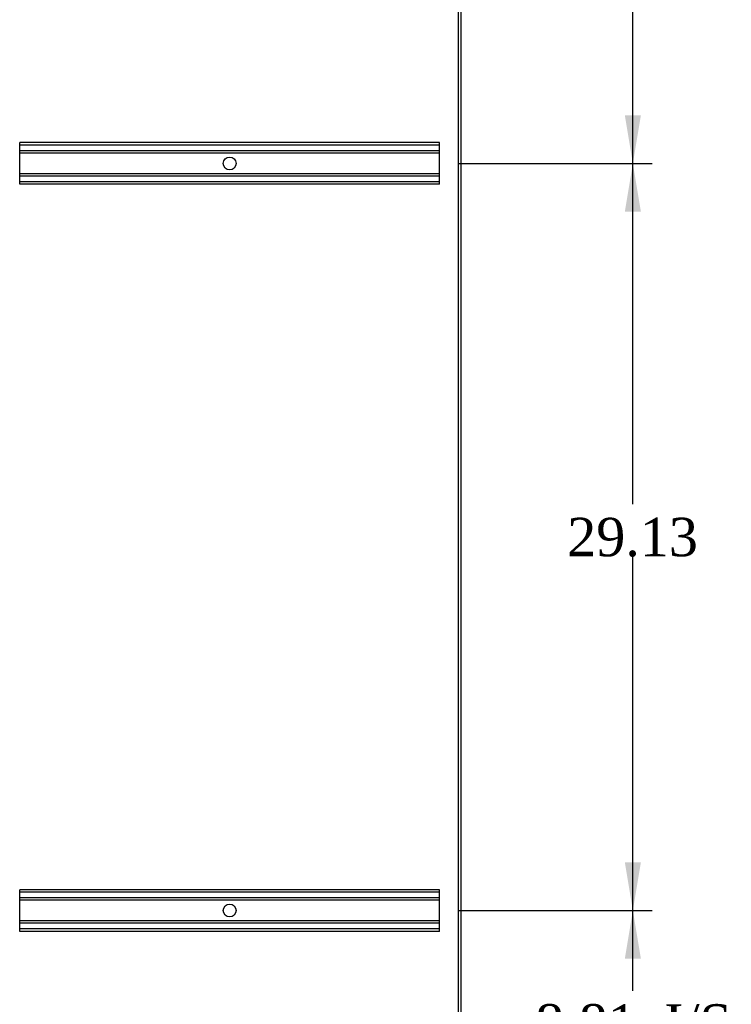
# Model space of a CAD drawing. Header units: inches. Extents: x 1 to 299, y -2 to 199.
# Tile 65 of 75: x 143 to 171, y 67 to 106. Entities that reach past the tile are written whole.
import ezdxf
from ezdxf.enums import TextEntityAlignment as Align
from ezdxf.lldxf.tags import DXFTag

# ---------------------------------------------------------------- set-up
doc = ezdxf.new("R2010")
doc.units = ezdxf.units.IN
doc.header["$MEASUREMENT"] = 0
for name, color, linetype in [('COM53964-1', 7, 'Continuous'), ('COM71177-1', 7, 'Continuous'), ('Default', 7, 'Continuous')]:
    doc.layers.add(name, color=color, linetype=linetype)
doc.styles.add('SEACAD_Times_New_Roman', font='times.ttf')
tags = doc.linetypes.add('HIDDEN2', pattern=[0.1875, 0.125, -0.0625]).pattern_tags.tags
tags[6:7] = [DXFTag(74, 4), DXFTag(75, 0), DXFTag(340, '0'), DXFTag(46, 0.0), DXFTag(50, 0.0), DXFTag(44, 0.0), DXFTag(45, 0.0)]
tags[4:5] = [DXFTag(74, 4), DXFTag(75, 0), DXFTag(340, '0'), DXFTag(46, 0.0), DXFTag(50, 0.0), DXFTag(44, 0.0), DXFTag(45, 0.0)]
doc.dimstyles.new('HAMMOND_(STH_-_300x200)', dxfattribs={"dimtxt": 1.5, "dimasz": 1.875, "dimexe": 0.75, "dimexo": 0.75, "dimgap": 0.375, "dimtad": 0, "dimtih": 1, "dimtoh": 1, "dimzin": 0, "dimdsep": 46, "dimtxsty": 'SEACAD_Times_New_Roman', "dimblk1": '_SE_FILLED', "dimblk2": '_SE_FILLED', "dimsah": 1, "dimcen": 0.75, "dimadec": 0, "dimazin": 0, "dimtfac": 0.8, "dimtofl": 0, "dimtmove": 0, "dimatfit": 3, "dimfxl": 1, "dimtolj": 1, "dimtzin": 0, "dimarcsym": 0})

# ---------------------------------------------------------------- blocks, each defined once
blk = doc.blocks.new('SE4')
at = {"layer": 'COM53964-1', "color": 7, "linetype": 'HIDDEN2'}
for p, q in [((143.201, 100.781), (143.201, 100.919)), ((159.576, 100.919), (143.201, 100.919)), ((159.576, 100.824), (143.201, 100.824)), ((143.201, 99.432), (143.201, 100.781)), ((159.576, 100.6), (143.201, 100.6)), ((159.576, 100.781), (159.576, 100.919)), ((159.576, 99.432), (159.576, 100.781)), ((159.576, 100.505), (143.201, 100.505)), ((159.576, 99.708), (143.201, 99.708)), ((159.576, 99.613), (143.201, 99.613)), ((143.201, 99.294), (143.201, 99.432)), ((159.576, 99.389), (143.201, 99.389)), ((159.576, 99.294), (143.201, 99.294)), ((159.576, 99.294), (159.576, 99.432)), ((143.201, 71.651), (143.201, 71.789)), ((159.576, 71.789), (143.201, 71.789)), ((159.576, 71.694), (143.201, 71.694)), ((143.201, 70.302), (143.201, 71.651)), ((159.576, 71.47), (143.201, 71.47)), ((159.576, 71.651), (159.576, 71.789)), ((159.576, 70.302), (159.576, 71.651)), ((159.576, 71.375), (143.201, 71.375)), ((159.576, 70.578), (143.201, 70.578)), ((159.576, 70.483), (143.201, 70.483)), ((143.201, 70.164), (143.201, 70.302)), ((159.576, 70.164), (159.576, 70.302)), ((159.576, 70.259), (143.201, 70.259)), ((159.576, 70.164), (143.201, 70.164))]:
    blk.add_line(p, q, dxfattribs=at)
for centre in [(151.388, 100.107), (151.388, 70.977)]:
    blk.add_circle(centre, 0.25, dxfattribs=at)
at = {"layer": 'COM71177-1', "color": 7, "linetype": 'HIDDEN2'}
blk.add_line((160.306, 134.04), (160.306, 62.17), dxfattribs=at)
at = {"layer": 'COM71177-1', "color": 7, "linetype": 'Continuous'}
blk.add_line((160.401, 134.04), (160.401, 62.17), dxfattribs=at)
blk = doc.blocks.new('DMBLK2828')
at = {"layer": 'Default', "linetype": 'Continuous'}
for points in [[(167.426, 69.102), (167.114, 70.977), (166.801, 69.102)], [(167.426, 64.045), (166.801, 64.045), (167.114, 62.17)]]:
    blk.add_hatch(color=7, dxfattribs=at).paths.add_polyline_path(points)
at = {"layer": 'Default', "color": 7, "linetype": 'Continuous'}
for p, q in [((160.326, 70.977), (167.864, 70.977)), ((167.114, 67.848), (167.114, 70.977)), ((167.114, 62.17), (167.114, 65.823)), ((160.991, 62.17), (167.864, 62.17))]:
    blk.add_line(p, q, dxfattribs=at)
at = {"layer": 'Default', "color": 7, "linetype": 'Continuous', "style": 'SEACAD_Times_New_Roman'}
for s, p in [('8.81', (163.301, 67.323)), ('I/S', (168.332, 67.323))]:
    blk.add_text(s, height=1.5, dxfattribs=at).set_placement(p, align=Align.TOP_LEFT)
blk = doc.blocks.new('_SE_FILLED')
at = {"color": 0}
blk.add_line((0, 0), (-1, 0), dxfattribs=at)
blk.add_solid([(0, 0), (-1, -0.1665), (-1, 0.1665), (0, 0)], dxfattribs=at)
blk = doc.blocks.new('DMBLK2829')
at = {"layer": 'Default', "linetype": 'Continuous'}
for points in [[(167.426, 98.232), (167.114, 100.107), (166.801, 98.232)], [(167.426, 72.852), (166.801, 72.852), (167.114, 70.977)]]:
    blk.add_hatch(color=7, dxfattribs=at).paths.add_polyline_path(points)
at = {"layer": 'Default', "color": 7, "linetype": 'Continuous'}
for p, q in [((160.326, 100.107), (167.864, 100.107)), ((167.114, 86.817), (167.114, 100.107)), ((167.114, 70.977), (167.114, 84.792)), ((160.326, 70.977), (167.864, 70.977))]:
    blk.add_line(p, q, dxfattribs=at)
at = {"layer": 'Default', "color": 7, "linetype": 'Continuous', "style": 'SEACAD_Times_New_Roman'}
blk.add_text('29.13', height=1.5, dxfattribs=at).set_placement((164.554, 86.292), align=Align.TOP_LEFT)
blk = doc.blocks.new('DMBLK2830')
at = {"layer": 'Default', "linetype": 'Continuous'}
for points in [[(167.426, 127.362), (167.114, 129.237), (166.801, 127.362)], [(167.426, 101.982), (166.801, 101.982), (167.114, 100.107)]]:
    blk.add_hatch(color=7, dxfattribs=at).paths.add_polyline_path(points)
at = {"layer": 'Default', "color": 7, "linetype": 'Continuous'}
for p, q in [((160.326, 129.237), (167.864, 129.237)), ((167.114, 115.947), (167.114, 129.237)), ((167.114, 100.107), (167.114, 113.922)), ((160.326, 100.107), (167.864, 100.107))]:
    blk.add_line(p, q, dxfattribs=at)
at = {"layer": 'Default', "color": 7, "linetype": 'Continuous', "style": 'SEACAD_Times_New_Roman'}
blk.add_text('29.13', height=1.5, dxfattribs=at).set_placement((164.554, 115.422), align=Align.TOP_LEFT)

msp = doc.modelspace()

# ---------------------------------------------------------------- block references
at = {"layer": 'Default'}
msp.add_blockref('SE4', (0, 0), dxfattribs=at)

# ---------------------------------------------------------------- dimensions: what is measured, and where the dimension line sits
at = {"layer": 'Default', "color": 7, "linetype": 'Continuous'}
for base, p1, p2, text, picture, middle, dimtype in [((167.114, 100.107), (159.576, 100.107), (159.576, 129.237), '\\A1;<>', 'DMBLK2830', (167.114, 114.672), 161), ((167.114, 70.977), (159.576, 70.977), (159.576, 100.107), '\\A1;<>', 'DMBLK2829', (167.114, 85.542), 161), ((167.114, 70.977), (160.241, 62.17), (159.576, 70.977), '\\A1;<> I/S', 'DMBLK2828', (167.114, 66.573), 160)]:
    dim = msp.add_linear_dim(base=base, p1=p1, p2=p2, angle=90, text=text, dimstyle='HAMMOND_(STH_-_300x200)', dxfattribs=at)
    dim.commit()
    dim.dimension.update_dxf_attribs({"geometry": picture, "text_midpoint": middle, "dimtype": dimtype})

doc.saveas('drawing.dxf')
